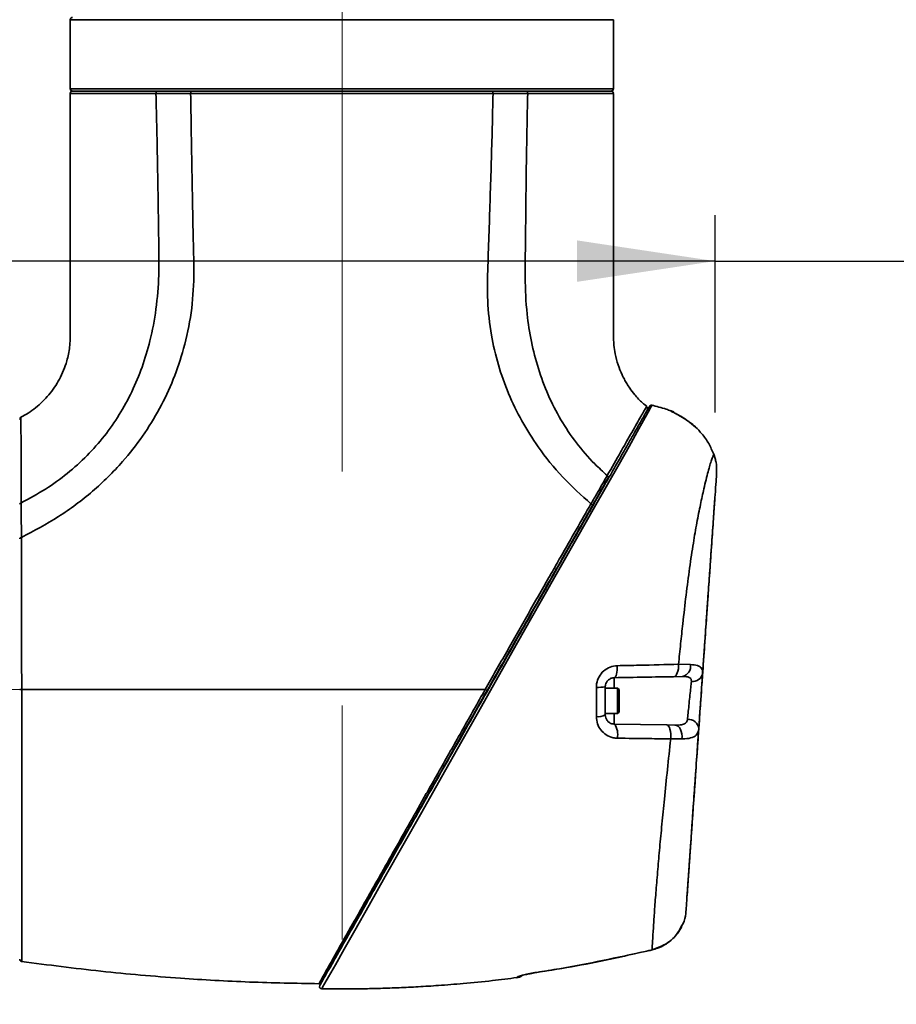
# Model space of a CAD drawing. Header units: millimetres. Extents: x 0 to 297, y 0 to 209.
# Tile 18 of 46: x 75 to 94, y 106 to 128. Entities that reach past the tile are written whole.
import ezdxf

# ---------------------------------------------------------------- set-up
doc = ezdxf.new("R2010")
doc.units = ezdxf.units.MM
doc.header["$PDSIZE"] = -1
doc.linetypes.add('CENTERX2', pattern=[20.32, 12.7, -2.54, 2.54, -2.54])
doc.layers.add('图层0', color=7, linetype='Continuous')
doc.styles.add('SLDTEXTSTYLE0', font='SIMSUN.TTC')
doc.styles.add('SLDTEXTSTYLE5', font='SIMSUN.TTC', dxfattribs={"bigfont": 'bigfont'})
doc.dimstyles.new('SLDDIMSTYLE0', dxfattribs={"dimtxt": 4.5, "dimasz": 3, "dimexe": 0, "dimexo": 0.0625, "dimgap": 1.125, "dimtad": 2, "dimlfac": 10, "dimrnd": 1e-09, "dimzin": 12, "dimdsep": 46, "dimtxsty": 'SLDTEXTSTYLE0', "dimsah": 1, "dimcen": 0.09, "dimadec": 0, "dimazin": 3, "dimtfac": 1, "dimtofl": 0, "dimtmove": 0, "dimatfit": 3, "dimfxl": 0, "dimfrac": 2, "dimtolj": 1, "dimtzin": 12, "dimarcsym": 0})
doc.dimstyles.new('SLDDIMSTYLE7', dxfattribs={"dimtxt": 3.5, "dimasz": 3, "dimexe": 0, "dimexo": 0.0625, "dimgap": 0.875, "dimtad": 0, "dimtih": 1, "dimtoh": 1, "dimlfac": 3, "dimrnd": 1e-09, "dimzin": 12, "dimdsep": 46, "dimtxsty": 'SLDTEXTSTYLE0', "dimblk1": 'NONE', "dimblk2": 'NONE', "dimsah": 1, "dimcen": 0, "dimadec": 0, "dimazin": 3, "dimtfac": 1, "dimtmove": 0, "dimatfit": 3, "dimldrblk": 'NONE', "dimfxl": 0, "dimfrac": 2, "dimtolj": 1, "dimtzin": 12, "dimarcsym": 0})
doc.dimstyles.new('SLDDIMSTYLE8', dxfattribs={"dimtxt": 3.5, "dimasz": 3, "dimexe": 0, "dimexo": 0.0625, "dimgap": 0.875, "dimtad": 0, "dimtih": 1, "dimtoh": 1, "dimlfac": 3, "dimrnd": 1e-09, "dimzin": 12, "dimdsep": 46, "dimtxsty": 'SLDTEXTSTYLE0', "dimblk1": 'NONE', "dimblk2": 'NONE', "dimsah": 1, "dimcen": 0, "dimadec": 0, "dimazin": 3, "dimtol": 1, "dimtp": 0.03, "dimtfac": 1, "dimtmove": 0, "dimatfit": 3, "dimldrblk": 'NONE', "dimfxl": 0, "dimfrac": 2, "dimtolj": 1, "dimarcsym": 0})

# ---------------------------------------------------------------- blocks, each defined once
blk = doc.blocks.new('_D_1')
at = {"layer": '图层0'}
for p, q in [((64.957, 118.675), (64.957, 123.556)), ((89.867, 119.27), (89.867, 123.556)), ((89.867, 122.556), (64.957, 122.556)), ((89.867, 122.556), (104.423, 122.556))]:
    blk.add_line(p, q, dxfattribs=at)
for points in [[(64.957, 122.556), (67.957, 122.106), (67.957, 123.006)], [(89.867, 122.556), (86.867, 123.006), (86.867, 122.106)]]:
    blk.add_solid(points, dxfattribs=at)
at = {"layer": '图层0', "insert": (96.567, 127.793), "char_height": 4.5, "attachment_point": 1, "style": 'SLDTEXTSTYLE0'}
blk.add_mtext('249', dxfattribs=at)
blk = doc.blocks.new('_D_10')
at = {"layer": '图层0'}
for p, q in [((64.957, 107.825), (64.957, 102.619)), ((64.957, 103.619), (48.681, 103.619)), ((64.957, 103.619), (81.767, 103.619))]:
    blk.add_line(p, q, dxfattribs=at)
for points in [[(64.957, 103.619), (67.957, 103.169), (67.957, 104.069)], [(81.767, 103.619), (78.767, 104.069), (78.767, 103.169)]]:
    blk.add_solid(points, dxfattribs=at)
at = {"layer": '图层0', "insert": (48.681, 108.856), "char_height": 4.5, "attachment_point": 1, "style": 'SLDTEXTSTYLE0'}
blk.add_mtext('168.1', dxfattribs=at)
blk = doc.blocks.new('_D_11')
at = {"layer": '图层0'}
for p, q in [((77.707, 182.6), (35.332, 182.6)), ((36.332, 182.6), (36.332, 39.25)), ((70.818, 39.25), (35.332, 39.25))]:
    blk.add_line(p, q, dxfattribs=at)
for centre, start, end in [((33.714, 113.544), 63.4349, 116.5651), ((33.714, 108.306), 243.4349, 296.5651)]:
    blk.add_arc(centre, 5.856, start, end, dxfattribs=at)
for points in [[(36.332, 182.6), (35.882, 179.6), (36.782, 179.6)], [(36.332, 39.25), (36.782, 42.25), (35.882, 42.25)]]:
    blk.add_solid(points, dxfattribs=at)
at = {"layer": '图层0', "insert": (31.096, 103.069), "char_height": 4.5, "attachment_point": 1, "rotation": 90, "style": 'SLDTEXTSTYLE0'}
blk.add_mtext('1433.5', dxfattribs=at)
blk = doc.blocks.new('_D_22')
at = {"layer": '图层0'}
blk.add_line((204.074, 119.317), (182.322, 119.317), dxfattribs=at)
at = {"layer": '图层0', "char_height": 3.5, "attachment_point": 1}
for s, insert, style in [(' 贯穿', (192.303, 122.388), 'SLDTEXTSTYLE5'), ('%%c', (186.396, 122.388), 'SLDTEXTSTYLE0'), ('6-', (182.322, 122.388), 'SLDTEXTSTYLE0'), ('9', (190.266, 122.388), 'SLDTEXTSTYLE0'), ('圆周均布', (184.257, 118.314), 'SLDTEXTSTYLE5')]:
    blk.add_mtext(s, dxfattribs=dict(at, insert=insert, style=style))
blk = doc.blocks.new('_None')
blk = doc.blocks.new('SW_SYMBOL_HOLE_DEPTH')
at = {"layer": '图层0', "color": 0}
for p, q in [((0, 875), (800, 875)), ((400, 875), (400, 75)), ((100, 555), (400, 75)), ((700, 555), (400, 75))]:
    blk.add_line(p, q, dxfattribs=at)
blk = doc.blocks.new('_D_23')
at = {"layer": '图层0'}
blk.add_line((191.362, 126.826), (170.308, 126.826), dxfattribs=at)
at = {"layer": '图层0', "xscale": 0.004072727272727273, "yscale": 0.004072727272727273, "zscale": 0.004072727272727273}
blk.add_blockref('SW_SYMBOL_HOLE_DEPTH', (184.071, 127.113), dxfattribs=at)
at = {"layer": '图层0', "attachment_point": 1, "style": 'SLDTEXTSTYLE0'}
for s, insert, char_height in [('0.03', (179.415, 131.727), 2), ('+', (178.252, 131.727), 2), ('%%c', (170.308, 130.899), 3.5), ('4', (174.178, 130.899), 3.5), ('6', (187.737, 130.899), 3.5), ('0', (179.415, 129.4), 2)]:
    blk.add_mtext(s, dxfattribs=dict(at, insert=insert, char_height=char_height))

msp = doc.modelspace()

# ---------------------------------------------------------------- linework, layer by layer
at = {"color": 7, "linetype": 'Continuous', "lineweight": 35}
for p, q in [((75.8568072, 127.79986107), (75.8568072, 126.29986079)), ((87.6568072, 126.29986079), (87.6568072, 127.79986107)), ((77.75198086, 126.24986079), (75.9068072, 126.24986079)), ((81.71276259, 126.24986079), (77.75198086, 126.24986079)), ((87.6068072, 126.24986079), (82.20725616, 126.24986079)), ((88.90829378, 119.3029217), (88.90825442, 119.30324106)), ((89.43908439, 118.95376569), (89.43759812, 118.95269712)), ((89.86716113, 118.26950012), (89.83637687, 118.36242351)), ((89.07231736, 113.79938424), (89.33142304, 113.7932032)), ((89.15751707, 113.53291949), (88.96604491, 113.52957733)), ((87.47945317, 113.30708932), (87.47945317, 112.70016823)), ((87.74945317, 113.27862878), (87.47945317, 113.27862878)), ((87.77945317, 113.24862878), (87.74945317, 113.27862878)), ((87.74945317, 113.27862878), (87.74945317, 112.8764423)), ((87.77945317, 113.24862878), (87.77945317, 112.89031719)), ((87.47945317, 112.72862878), (87.74945317, 112.72862878)), ((87.74945317, 112.8764423), (87.74945317, 112.72862878)), ((87.74945317, 112.72862878), (87.77945317, 112.75862878)), ((87.77945317, 112.89031719), (87.77945317, 112.75862878)), ((87.67596269, 112.50019869), (88.81600597, 112.48029916)), ((88.81600597, 112.48029916), (88.99425073, 112.47718789)), ((89.14462247, 112.17926714), (88.90248394, 112.18012992)), ((89.25272309, 108.69735495), (89.25244276, 108.69334596)), ((88.34721616, 107.56326723), (88.49873291, 107.59929933)), ((85.97486235, 107.10195515), (85.99358236, 107.10474067))]:
    msp.add_line(p, q, dxfattribs=at)
at = {"color": 8, "linetype": 'Continuous', "lineweight": 35}
for p, q in [((87.6568072, 127.79986107), (75.8568072, 127.79986107)), ((75.8568072, 126.29986079), (81.71238614, 126.29986079)), ((81.71238614, 126.29986079), (87.6568072, 126.29986079)), ((88.90867652, 119.29981684), (88.90829378, 119.3029217)), ((87.67596269, 113.50705886), (87.67596269, 113.27862878)), ((87.67596269, 112.72862878), (87.67596269, 112.50019869)), ((88.50132189, 107.5961762), (88.49873291, 107.59929933)), ((88.34721616, 107.56326723), (88.35013661, 107.56028654)), ((85.99115648, 107.10735898), (85.99333192, 107.10516636))]:
    msp.add_line(p, q, dxfattribs=at)
at = {"color": 8, "linetype": 'Continuous', "lineweight": 35, "flags": 128}
for points in [[(88.49686728, 119.42507371), (88.49717169, 119.42562566), (88.47230167, 119.38071092), (88.41293824, 119.27348681), (88.31434654, 119.09643219), (88.17447414, 118.84668651), (87.99702856, 118.53157739), (87.77985431, 118.14765983), (87.52898734, 117.70597761), (87.21906773, 117.16198697), (86.88327841, 116.573172), (86.53036485, 115.95407455), (86.06089195, 115.12914121), (85.57605191, 114.27532848), (85.08517142, 113.40871331), (84.72249605, 112.76698529), (84.36174434, 112.12800244), (83.92080924, 111.3468308), (83.49118728, 110.58575629), (83.0814781, 109.86022115), (82.70067527, 109.18624089), (82.35018938, 108.56628131), (82.04066438, 108.0192157), (81.80893582, 107.61000853), (81.61608501, 107.26966744), (81.46797581, 107.00841559), (81.38973441, 106.87045067), (81.33977423, 106.78237802), (81.31938917, 106.74644992), (81.31938917, 106.74644992)], [(88.97484859, 119.26610992), (88.94456416, 119.28464012), (88.90867652, 119.29981684)]]:
    msp.add_lwpolyline(points, dxfattribs=at)
at = {"color": 7, "linetype": 'Continuous', "lineweight": 35, "flags": 128}
for points in [[(88.96604491, 113.52957733), (88.98863092, 113.53522306), (89.01008492, 113.5511314), (89.02950573, 113.57663411), (89.04607756, 113.61065996), (89.05910431, 113.65177966), (89.06803878, 113.69826596), (89.07250567, 113.74816618), (89.07231736, 113.79938424)], [(87.67596269, 113.50705886), (87.68999495, 113.51234399), (87.70328558, 113.52749335), (87.71529879, 113.55189621), (87.72555024, 113.58456874), (87.73362665, 113.62419374), (87.73920242, 113.66917372), (87.74205275, 113.71769528), (87.74206274, 113.76780227)], [(88.90248394, 112.18012992), (88.90519678, 112.23498169), (88.90336659, 112.28960792), (88.89708227, 112.34135595), (88.88664898, 112.38771286), (88.87257337, 112.42642756), (88.85553894, 112.45562003), (88.83637291, 112.47387268), (88.81600597, 112.48029916)], [(89.14462247, 112.17926714), (89.14807728, 112.23373732), (89.14396853, 112.28789618), (89.13249266, 112.33915419), (89.11419838, 112.38506055), (89.0899604, 112.42342032), (89.06093761, 112.45239939), (89.02851768, 112.47061219), (88.99425073, 112.47718789)]]:
    msp.add_lwpolyline(points, dxfattribs=at)
at = {"color": 7, "linetype": 'Continuous', "lineweight": 35}
for centre, radius, start, end in [((75.9068072, 127.79986107), 0.05, 90, 180), ((75.9068072, 126.29986079), 0.05, 180, 270), ((75.90681257, 126.19986079), 0.05, 89.999977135, 180.514692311), ((87.60680614, 126.19986079), 0.05, 0.896896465, 90.002488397), ((87.6068072, 126.29986079), 0.05, 270, 0), ((88.34664356, 119.35916951), 0.04999971, 330.663082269, 49.233808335), ((88.48283949, 119.37604727), 0.04999998, 74.035062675, 150.04127223), ((74.80680864, 119.11934214), 0.05000001, 119.048055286, 180.0003419), ((88.8294538, 119.06989382), 0.2500008, 53.46733016, 71.386542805), ((89.10908312, 113.75351878), 0.2258537, 282.383165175, 10.119891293), ((89.37600742, 113.64693285), 0.2239227, 263.545891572, 349.065563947), ((87.32779347, 114.46526553), 1.1680637, 267.988414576, 277.460263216), ((87.32573609, 112.9764541), 0.31616898, 262.964783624, 299.090237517), ((87.40128391, 112.28487274), 0.34901819, 344.813294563, 38.093575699), ((89.28434968, 112.37629272), 0.22822688, 5.519276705, 94.488074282), ((85.52948891, 107.24945884), 0.25026423, 277.282371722, 302.082310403), ((85.52945317, 107.23951578), 0.25, 277.553915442, 304.218338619), ((81.3193092, 106.7964533), 0.05, 150.331391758, 269.901880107)]:
    msp.add_arc(centre, radius, start, end, dxfattribs=at)
for points, knots in [([(75.85684765, 126.19985198), (75.85682605, 125.95600368), (75.85677785, 125.41178295), (75.85681343, 124.60035757), (75.85679001, 123.79874322), (75.85676237, 123.09662766), (75.85667128, 122.47958123), (75.85694581, 121.91771061), (75.85632103, 121.4390728), (75.85781517, 121.03038836), (75.85276965, 120.6969333), (75.77894309, 120.34528685), (75.63530248, 119.98883484), (75.40213955, 119.64443013), (75.15931051, 119.40898042), (74.94807271, 119.25459974), (74.83582155, 119.19422489), (74.78149597, 119.1650056)], [0, 0, 0, 0, 0.0983233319, 0.2194380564, 0.3271787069, 0.4215450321, 0.5025420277, 0.575975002, 0.6481132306, 0.6954841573, 0.7408896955, 0.7821770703, 0.839636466, 0.8947507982, 0.948655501, 0.9751510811, 1, 1, 1, 1]), ([(77.71829631, 126.19898832), (77.7247057, 125.93430581), (77.73750751, 125.40564156), (77.75283209, 124.61349643), (77.76640998, 123.82305631), (77.77649698, 123.03633718), (77.78949848, 122.26552363), (77.73293267, 121.52479847), (77.60491533, 120.85629837), (77.4261255, 120.25654479), (77.20421822, 119.71888313), (76.93062015, 119.21687685), (76.60412217, 118.75169807), (76.2256239, 118.32270173), (75.79679174, 117.93634876), (75.31843473, 117.58955637), (74.96913621, 117.40219849), (74.79061299, 117.30644162)], [0, 0, 0, 0, 0.07917283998, 0.15813606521, 0.23692627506, 0.31557124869, 0.39343886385, 0.46736676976, 0.53726352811, 0.59656366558, 0.65423254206, 0.71088032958, 0.76717829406, 0.82383298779, 0.88158231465, 0.93947782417, 1, 1, 1, 1]), ([(74.79366538, 116.55410617), (75.06569899, 116.697828), (75.60979015, 116.9852843), (76.35019948, 117.54115067), (76.95823702, 118.13695841), (77.43767525, 118.74857961), (77.80703513, 119.34740166), (78.10576984, 119.98455661), (78.3392552, 120.68068285), (78.5001008, 121.42975572), (78.55284861, 122.22510279), (78.52787317, 123.01977291), (78.51233319, 123.81460274), (78.49682344, 124.60947846), (78.48480902, 125.4044164), (78.4758894, 125.93435743), (78.47142958, 126.199329)], [0, 0, 0, 0, 0.0827614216, 0.1655301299, 0.2483200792, 0.3113522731, 0.3743840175, 0.4374210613, 0.5004467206, 0.5717869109, 0.6431243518, 0.7145006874, 0.7858723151, 0.8572493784, 0.9286244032, 1, 1, 1, 1]), ([(78.47142949, 126.1993336), (78.47142783, 126.1993336), (78.36387499, 126.19944646), (78.18070529, 126.19953575), (77.93106404, 126.19938567), (77.78812147, 126.19914827), (77.71829773, 126.19898965), (77.71829627, 126.19898965)], [0, 0, 0, 0, 0.0000062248, 0.4027905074, 0.7013939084, 0.9999937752, 1, 1, 1, 1]), ([(85.04207138, 126.19927), (84.85412522, 126.1991583), (84.4776391, 126.19893453), (83.8680893, 126.19909741), (83.23498641, 126.19944097), (82.58174667, 126.19976573), (81.91840773, 126.19990158), (81.25392725, 126.19977257), (80.5971152, 126.19937876), (79.95602587, 126.19901646), (79.5117233, 126.19890493), (79.15991306, 126.19895347), (78.86306844, 126.19900271), (78.61083673, 126.19921017), (78.47145166, 126.19932482)], [0, 0, 0, 0, 0.095254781, 0.1908105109, 0.2860622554, 0.3813459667, 0.4769357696, 0.57221805, 0.667031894, 0.7621472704, 0.8569648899, 0.8713467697, 0.928905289, 1, 1, 1, 1]), ([(85.04204066, 126.19926292), (85.03643623, 125.94908993), (85.02522736, 125.44874326), (85.00389807, 124.69833181), (84.97989571, 123.94802266), (84.95544031, 123.19766233), (84.92782416, 122.44770936), (84.91147433, 121.69660268), (84.9881686, 120.97693492), (85.14649953, 120.30161048), (85.36895958, 119.67540888), (85.65921181, 119.07743357), (86.04677687, 118.46448241), (86.54096421, 117.84997146), (86.96037125, 117.47173503), (87.17006849, 117.28262247)], [0, 0, 0, 0, 0.0782038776, 0.1564079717, 0.234611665, 0.3128156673, 0.3910193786, 0.4692064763, 0.5473637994, 0.6164511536, 0.6855417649, 0.7546322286, 0.8237181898, 0.9118617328, 1, 1, 1, 1]), ([(85.79538285, 126.1990358), (85.7953814, 126.1990358), (85.71021416, 126.19921206), (85.54617905, 126.19942228), (85.2939311, 126.19944225), (85.12706633, 126.19933457), (85.04204215, 126.19925516), (85.04204049, 126.19925516)], [0, 0, 0, 0, 0.0000062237, 0.3641235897, 0.6816259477, 0.9999937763, 1, 1, 1, 1]), ([(85.79538227, 126.19901153), (85.78911537, 125.93275667), (85.77658152, 125.40024507), (85.7649278, 124.60133859), (85.75454631, 123.80243074), (85.74834164, 123.0034328), (85.73349739, 122.20476202), (85.7625031, 121.46930399), (85.86655376, 120.80570631), (86.01726247, 120.21703985), (86.23003273, 119.64753345), (86.50513583, 119.10547761), (86.84460354, 118.60206504), (87.19063617, 118.20115344), (87.43088975, 117.98066351), (87.52241024, 117.89667165)], [0, 0, 0, 0, 0.0907554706, 0.1815115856, 0.2722665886, 0.3630226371, 0.4537783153, 0.5445099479, 0.6133790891, 0.6822789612, 0.7512404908, 0.8201384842, 0.8889189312, 0.957685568, 1, 1, 1, 1]), ([(88.38281679, 119.40188574), (88.35130076, 119.42594087), (88.25505953, 119.49939857), (88.13386645, 119.635334), (88.022775, 119.77907968), (87.94916151, 119.89282135), (87.89368276, 119.98975207), (87.82708297, 120.12220553), (87.75354785, 120.30564338), (87.69619369, 120.52213786), (87.66192186, 120.74306452), (87.65503893, 120.97338462), (87.65797595, 121.32489307), (87.65632534, 121.81991466), (87.65696422, 122.47987264), (87.65671955, 123.24748839), (87.65678714, 124.12271584), (87.65674047, 125.10557477), (87.65682716, 125.80990922), (87.65678451, 126.1866248), (87.65678301, 126.1998445)], [0, 0, 0, 0, 0.0169264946, 0.0516888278, 0.0773272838, 0.0945895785, 0.1095511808, 0.1250628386, 0.1579420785, 0.1938223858, 0.2205564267, 0.2533215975, 0.2921522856, 0.3708492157, 0.4648822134, 0.5742475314, 0.6989469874, 0.8389808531, 0.9943495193, 1, 1, 1, 1]), ([(81.27585822, 106.82119218), (81.27768905, 106.82440723), (81.28135085, 106.83083757), (81.31038471, 106.88182279), (81.35649877, 106.96280188), (81.42652949, 107.08578007), (81.52420512, 107.2573044), (81.65496135, 107.48692028), (81.81124511, 107.76136405), (81.99814063, 108.08956393), (82.21491893, 108.47023979), (82.4646931, 108.90885839), (82.7385717, 109.38980582), (83.03105263, 109.9034201), (83.3351641, 110.43745828), (83.65092901, 110.99196063), (83.97871352, 111.56757012), (84.32221634, 112.17078192), (84.67707412, 112.79393372), (85.04074797, 113.43256707), (85.40424095, 114.07088281), (85.76755907, 114.70889147), (86.12802039, 115.34188343), (86.45432334, 115.9148912), (86.74305384, 116.42191949), (86.99748779, 116.86872094), (87.24254411, 117.29905473), (87.4651567, 117.68997593), (87.66150216, 118.03477049), (87.83357608, 118.33694273), (87.98634757, 118.60521873), (88.11822189, 118.83679805), (88.22640946, 119.02678197), (88.31243398, 119.17784625), (88.37651624, 119.2903786), (88.41975065, 119.36630085), (88.44046584, 119.40267798), (88.43728604, 119.39709405), (88.43642614, 119.39558402)], [0, 0, 0, 0, 0.0208400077, 0.0416814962, 0.0630908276, 0.0845013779, 0.1113196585, 0.1381404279, 0.1659342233, 0.1937297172, 0.2244253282, 0.255123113, 0.2870440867, 0.3189700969, 0.350139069, 0.3813101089, 0.4134206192, 0.4455315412, 0.479346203, 0.5134399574, 0.5475756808, 0.5817142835, 0.6168490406, 0.6519817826, 0.6786786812, 0.7053723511, 0.7327432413, 0.7601062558, 0.7840337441, 0.8079563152, 0.8328701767, 0.8577872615, 0.8826745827, 0.9075663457, 0.933279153, 0.9589965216, 0.9889116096, 1, 1, 1, 1]), ([(88.90742596, 119.30055254), (88.87282042, 119.31362123), (88.73506671, 119.36564351), (88.59193866, 119.40096771), (88.48476626, 119.42741801)], [0, 0, 0, 0, 0.2512131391, 1, 1, 1, 1]), ([(89.43759812, 118.95269712), (89.38146418, 118.99954291), (89.27817923, 119.0857379), (89.12557203, 119.18055239), (89.00784184, 119.24486139), (88.92574605, 119.28616858), (88.9143091, 119.29531321), (88.90867652, 119.29981684)], [0, 0, 0, 0, 0.2510609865, 0.4619454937, 0.6512575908, 0.8282480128, 1, 1, 1, 1]), ([(89.43906698, 118.95363781), (89.43856719, 118.95413668), (89.4023242, 118.99031351), (89.32471356, 119.04933614), (89.21594929, 119.12669294), (89.12014069, 119.18497803), (89.04418615, 119.22736827), (88.99635865, 119.25279817), (88.97354211, 119.26549211), (88.9736712, 119.26542146), (88.97370518, 119.26540287)], [0, 0, 0, 0, 0.0029715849, 0.2154885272, 0.4067576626, 0.5792360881, 0.7352265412, 0.8690875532, 0.9655386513, 1, 1, 1, 1]), ([(89.83637687, 118.36242351), (89.80247319, 118.44002367), (89.73378833, 118.59723241), (89.59674256, 118.79631555), (89.48618435, 118.90495439), (89.43759812, 118.95269712)], [0, 0, 0, 0, 0.3533349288, 0.7158147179, 1, 1, 1, 1]), ([(89.07231736, 113.79938424), (89.08762465, 113.94798111), (89.11823965, 114.24517884), (89.17193056, 114.74982398), (89.23563215, 115.30586598), (89.31152093, 115.89434878), (89.38982245, 116.42083359), (89.47050049, 116.88043726), (89.5487152, 117.27483842), (89.63341745, 117.66103632), (89.71666486, 117.99900826), (89.79330214, 118.25843347), (89.82196088, 118.32762076), (89.83637687, 118.36242351)], [0, 0, 0, 0, 0.0631265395, 0.1262547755, 0.219201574, 0.3124885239, 0.4054230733, 0.4882285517, 0.571292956, 0.6540746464, 0.7689113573, 0.8837572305, 1, 1, 1, 1]), ([(89.89990694, 117.95250572), (89.90023609, 118.03059121), (89.90068387, 118.13682001), (89.87418224, 118.24171119), (89.86716113, 118.26950012)], [0, 0, 0, 0, 0.7350689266, 1, 1, 1, 1]), ([(87.17006606, 117.28262451), (87.17006689, 117.28262595), (87.21845945, 117.36672535), (87.30445706, 117.51608506), (87.42196039, 117.72061363), (87.48991316, 117.83947873), (87.52245051, 117.89663438), (87.52245118, 117.89663556)], [0, 0, 0, 0, 0.0000064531, 0.3784500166, 0.6881963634, 0.9999935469, 1, 1, 1, 1]), ([(87.54146929, 117.84419376), (87.48829761, 117.75082107), (87.3812264, 117.56279752), (87.25750344, 117.3455325), (87.19522143, 117.23616151)], [0, 0, 0, 0, 0.4966010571, 1, 1, 1, 1]), ([(89.89990694, 117.95250572), (89.89619328, 117.8993976), (89.88882239, 117.79398861), (89.8674178, 117.48788599), (89.83915125, 117.08365162), (89.8033156, 116.57117282), (89.76481373, 116.02056466), (89.72665529, 115.47486768), (89.69037678, 114.95605528), (89.65596509, 114.46394003), (89.62433235, 114.01156643), (89.60535367, 113.74015652), (89.59586478, 113.60445794)], [0, 0, 0, 0, 0.1173788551, 0.2329735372, 0.3486028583, 0.471980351, 0.5954215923, 0.6867868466, 0.7784127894, 0.8697349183, 0.9348705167, 1, 1, 1, 1]), ([(89.83840719, 117.07300042), (89.84286287, 117.13672066), (89.85246587, 117.27405193), (89.85968972, 117.37735942), (89.86356178, 117.43273334)], [0, 0, 0, 0, 0.46398923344, 1, 1, 1, 1]), ([(74.79061382, 117.30644203), (74.79061382, 117.30644058), (74.79079992, 117.23662651), (74.79129026, 117.09373507), (74.79236435, 116.84433011), (74.79320747, 116.66143883), (74.7936646, 116.55410745), (74.79366461, 116.55410579)], [0, 0, 0, 0, 0.0000062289, 0.2986662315, 0.5973299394, 0.9999937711, 1, 1, 1, 1]), ([(84.87154971, 113.24986108), (85.02737878, 113.52461993), (85.33936342, 114.07471331), (85.80301235, 114.89004977), (86.12332049, 115.45220957), (86.35634321, 115.86065691), (86.55760571, 116.21322263), (86.85120507, 116.72696043), (87.06378992, 117.09741013), (87.1700806, 117.28263193)], [0, 0, 0, 0, 0.193183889, 0.3867725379, 0.5797253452, 0.6019121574, 0.6906907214, 0.8453479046, 1, 1, 1, 1]), ([(87.19522418, 117.23616633), (87.12505993, 117.11295365), (86.98473348, 116.86653189), (86.76146073, 116.47445139), (86.52946923, 116.06706024), (86.26127858, 115.59610119), (85.95750556, 115.06265733), (85.61545502, 114.46199581), (85.26610283, 113.84851217), (85.02985478, 113.43364626), (84.91171858, 113.22619192)], [0, 0, 0, 0, 0.10397959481, 0.20795616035, 0.31395013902, 0.41995281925, 0.56312869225, 0.7063196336, 0.85314467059, 1, 1, 1, 1]), ([(89.83848764, 117.07416214), (89.83600175, 117.03861145), (89.83096358, 116.96656043), (89.81418259, 116.72657676), (89.79108547, 116.39626727), (89.76212401, 115.98209309), (89.72723134, 115.48309797), (89.68776681, 114.91872204), (89.64424032, 114.29625757), (89.59775807, 113.63152494), (89.54872252, 112.93028056), (89.49957742, 112.22747283), (89.45187497, 111.54529965), (89.40825628, 110.92153042), (89.36904743, 110.36082748), (89.33620855, 109.89122031), (89.30948176, 109.50901995), (89.28980771, 109.22767669), (89.27670987, 109.0403754), (89.27501671, 109.01616338), (89.27415726, 109.00387317)], [0, 0, 0, 0, 0.0550620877, 0.1115950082, 0.1642392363, 0.2183010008, 0.2715104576, 0.3262522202, 0.3798230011, 0.4349722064, 0.4917785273, 0.5504764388, 0.6075719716, 0.6663463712, 0.7218445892, 0.7788497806, 0.8324270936, 0.8874364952, 0.9428618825, 1, 1, 1, 1]), ([(74.79367306, 116.55409244), (74.79442353, 116.36548109), (74.79592687, 115.98765418), (74.79752008, 115.37559344), (74.79838942, 114.91976209), (74.79896659, 114.54279661), (74.79938498, 114.21578428), (74.79981636, 113.7514835), (74.79995104, 113.4170686), (74.80001837, 113.24986107)], [0, 0, 0, 0, 0.1901935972, 0.3809964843, 0.5711909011, 0.5996830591, 0.7137124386, 0.8568561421, 1, 1, 1, 1]), ([(87.74206274, 113.76780227), (87.90135834, 113.77094177), (88.35697556, 113.77992135), (88.79041778, 113.79171437), (89.07231736, 113.79938424)], [0, 0, 0, 0, 0.3496259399, 1, 1, 1, 1]), ([(89.33142304, 113.7932032), (89.38633988, 113.7884725), (89.49628272, 113.77900171), (89.58738896, 113.71927381), (89.59307696, 113.64222251), (89.59586478, 113.60445794)], [0, 0, 0, 0, 0.3372506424, 0.6751716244, 1, 1, 1, 1]), ([(87.28679259, 113.29792166), (87.28811075, 113.32462506), (87.29201788, 113.40377635), (87.33819998, 113.53284531), (87.44017937, 113.65997829), (87.58124979, 113.74841825), (87.68850788, 113.76134689), (87.74206274, 113.76780227)], [0, 0, 0, 0, 0.1088621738, 0.3226773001, 0.5453358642, 0.7729824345, 1, 1, 1, 1]), ([(89.59586478, 113.60445794), (89.59160944, 113.54360401), (89.58309905, 113.42190027), (89.5656061, 113.17173902), (89.54698462, 112.90543842), (89.52894016, 112.64738876), (89.51747422, 112.48341622), (89.51242415, 112.41119555), (89.51151848, 112.39824373)], [0, 0, 0, 0, 0.19137417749, 0.38273535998, 0.57440424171, 0.76628800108, 0.95808687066, 1, 1, 1, 1]), ([(87.67596269, 113.50705886), (87.65301678, 113.50439479), (87.60784116, 113.49914979), (87.5473794, 113.46243697), (87.50466639, 113.41126551), (87.48754323, 113.36697153), (87.48068828, 113.33370546), (87.47998078, 113.3184591), (87.47945317, 113.30708932)], [0, 0, 0, 0, 0.243486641, 0.4793732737, 0.698165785, 0.8648204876, 0.8991916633, 1, 1, 1, 1]), ([(88.96604491, 113.52957733), (88.75736268, 113.52593477), (88.33839942, 113.51862174), (87.89733598, 113.51092295), (87.67596269, 113.50705886)], [0, 0, 0, 0, 0.4980919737, 1, 1, 1, 1]), ([(89.35083686, 113.42442932), (89.35069878, 113.44359286), (89.3505201, 113.46839009), (89.32996778, 113.50066744), (89.30431855, 113.51620777), (89.24627183, 113.53178379), (89.19783012, 113.53240365), (89.15751707, 113.53291949)], [0, 0, 0, 0, 0.2376119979, 0.3074650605, 0.563303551, 0.6365825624, 1, 1, 1, 1]), ([(89.26649057, 112.60381978), (89.26739628, 112.61262396), (89.27244938, 112.66174374), (89.28392011, 112.77326531), (89.30196033, 112.94872006), (89.32057582, 113.12984141), (89.33806531, 113.30007314), (89.34658056, 113.38298582), (89.35083686, 113.42442932)], [0, 0, 0, 0, 0.04185817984, 0.23353270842, 0.42546277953, 0.61725018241, 0.80868439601, 1, 1, 1, 1]), ([(74.8003902, 113.24986108), (74.8003902, 113.24985908), (74.80043553, 113.03251831), (74.8005351, 112.59748619), (74.80069336, 111.94958684), (74.80083836, 111.31380754), (74.80096199, 110.69894242), (74.80102981, 110.11515157), (74.80110895, 109.57142265), (74.80123859, 109.0734217), (74.80138617, 108.62821551), (74.80144246, 108.24333858), (74.80131376, 107.92118552), (74.80108265, 107.73111525), (74.80077544, 107.58006475), (74.80043838, 107.46243153), (74.79997618, 107.36269039), (74.79989314, 107.35009274), (74.79985162, 107.34379395)], [0, 0, 0, 0, 0.0000006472, 0.0703291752, 0.1406576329, 0.2121348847, 0.2838395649, 0.355316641, 0.427009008, 0.4989312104, 0.5706233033, 0.6420971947, 0.7137978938, 0.7852719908, 0.8015717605, 0.8668512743, 0.9334259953, 1, 1, 1, 1]), ([(84.87152465, 113.24986107), (84.15196425, 113.24986107), (82.71286406, 113.24986107), (80.62968238, 113.2498611), (78.62809816, 113.2498611), (76.7090879, 113.24986106), (75.43651315, 113.24986107), (74.80022646, 113.24986108)], [0, 0, 0, 0, 0.2141247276, 0.4282433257, 0.6188227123, 0.8094115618, 1, 1, 1, 1]), ([(81.25684721, 106.85994642), (81.25684721, 106.85994642), (81.2568479, 106.85994762), (81.26954183, 106.88253279), (81.32409237, 106.97942771), (81.412535, 107.13630695), (81.53365295, 107.35081608), (81.68324803, 107.61548801), (81.86392365, 107.93490297), (82.07576305, 108.30916591), (82.31744437, 108.73609331), (82.59150438, 109.22037006), (82.89884559, 109.7636587), (83.23730806, 110.36189114), (83.49310626, 110.81388934), (83.71592304, 111.20751599), (83.97736253, 111.66938272), (84.38386953, 112.38769276), (84.70917933, 112.96279758), (84.87150591, 113.24985933), (84.8715069, 113.24986107)], [0, 0, 0, 0, 0.0000005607, 0.0583474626, 0.1169061, 0.175277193, 0.2333430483, 0.2915812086, 0.349681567, 0.4128475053, 0.4761783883, 0.5393611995, 0.6106883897, 0.6822264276, 0.7536045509, 0.7658950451, 0.8150816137, 0.9075400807, 0.9999994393, 1, 1, 1, 1]), ([(84.9117178, 113.22619055), (84.77348719, 112.98344921), (84.49665518, 112.4973154), (84.08532821, 111.77500028), (83.79927329, 111.27267048), (83.53129235, 110.80207969), (83.27961234, 110.36011432), (82.94153744, 109.76643427), (82.63451923, 109.22729165), (82.36083776, 108.7466904), (82.11956131, 108.32299431), (81.90807092, 107.95160435), (81.72758227, 107.63465532), (81.57809345, 107.37214387), (81.45676769, 107.15908848), (81.36874366, 107.00451295), (81.31184783, 106.9046004), (81.30447881, 106.89165997), (81.30080102, 106.88520155)], [0, 0, 0, 0, 0.0787941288, 0.1577996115, 0.2365895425, 0.2466078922, 0.3180227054, 0.3895969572, 0.4609602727, 0.5241467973, 0.5874814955, 0.6506512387, 0.708718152, 0.766922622, 0.824954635, 0.8832489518, 0.9417308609, 1, 1, 1, 1]), ([(87.28701191, 112.66266554), (87.28701655, 112.82819909), (87.28702248, 113.03934387), (87.28683343, 113.25198681), (87.28679259, 113.29792166)], [0, 0, 0, 0, 0.7839813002, 1, 1, 1, 1]), ([(87.73811344, 112.1934421), (87.70857947, 112.19565879), (87.62430358, 112.20198416), (87.49646132, 112.25744012), (87.38022506, 112.36515918), (87.30234746, 112.5043673), (87.29213643, 112.60976871), (87.28701191, 112.66266554)], [0, 0, 0, 0, 0.1233817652, 0.35207276, 0.5728629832, 0.7856367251, 1, 1, 1, 1]), ([(87.47945317, 112.70016823), (87.48184813, 112.6773947), (87.4867819, 112.63047969), (87.5210913, 112.57257811), (87.5710004, 112.52762993), (87.62566879, 112.5040947), (87.66305457, 112.50119862), (87.67596269, 112.50019869)], [0, 0, 0, 0, 0.1984473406, 0.4088149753, 0.6367733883, 0.8745894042, 1, 1, 1, 1]), ([(88.99425073, 112.47718789), (89.01033608, 112.47705409), (89.07115347, 112.47654823), (89.1629848, 112.48431779), (89.23915919, 112.52176787), (89.26223559, 112.57033983), (89.26587941, 112.59901093), (89.26649057, 112.60381978)], [0, 0, 0, 0, 0.1146717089, 0.4335643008, 0.7264723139, 0.9541226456, 1, 1, 1, 1]), ([(89.51151848, 112.39824373), (89.50303038, 112.3556585), (89.48576261, 112.2690253), (89.37968146, 112.20206871), (89.25392682, 112.18131077), (89.1666276, 112.17967856), (89.14462247, 112.17926714)], [0, 0, 0, 0, 0.2938589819, 0.5978116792, 0.8986221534, 1, 1, 1, 1]), ([(89.51151848, 112.39824373), (89.49720846, 112.19360086), (89.46858462, 111.7842608), (89.42441215, 111.15256853), (89.37999357, 110.51736019), (89.34122441, 109.96294472), (89.31056219, 109.52446412), (89.28672751, 109.18362103), (89.26419078, 108.86134015), (89.24459573, 108.58112694), (89.23738103, 108.47795534), (89.23377441, 108.42638005)], [0, 0, 0, 0, 0.10417501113, 0.20837767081, 0.33764903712, 0.46693370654, 0.55985630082, 0.65307388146, 0.74598525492, 0.87301848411, 1, 1, 1, 1]), ([(88.90248394, 112.18012992), (88.74709448, 112.18142511), (88.36441423, 112.18461479), (87.97148911, 112.19015282), (87.73811344, 112.1934421)], [0, 0, 0, 0, 0.4060556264, 1, 1, 1, 1]), ([(88.49873291, 107.59929933), (88.50123045, 107.6548901), (88.50622595, 107.76608103), (88.51882294, 107.9842863), (88.53420096, 108.22204994), (88.55189956, 108.47662503), (88.58275006, 108.87999925), (88.61976028, 109.32873509), (88.66264822, 109.81345309), (88.71048842, 110.32341414), (88.76632988, 110.8891601), (88.83053261, 111.50790504), (88.8785014, 111.95606648), (88.90248394, 112.18012992)], [0, 0, 0, 0, 0.1113539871, 0.2227268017, 0.2452249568, 0.34119346, 0.4374836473, 0.5334585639, 0.6222677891, 0.7113248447, 0.8001223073, 0.9000688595, 1, 1, 1, 1]), ([(89.25258346, 108.69535042), (89.25341393, 108.70722629), (89.2585005, 108.77996476), (89.26713916, 108.90349909), (89.2743674, 109.00686421)], [0, 0, 0, 0, 0.163268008, 1, 1, 1, 1]), ([(89.14515584, 108.12306065), (89.15478801, 108.13821453), (89.20769435, 108.22144975), (89.22465725, 108.32947969), (89.23239903, 108.41176202), (89.23377441, 108.42638005)], [0, 0, 0, 0, 0.1547208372, 0.849830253, 1, 1, 1, 1]), ([(88.50052787, 107.59944238), (88.53940756, 107.60889862), (88.63393983, 107.63189059), (88.77340139, 107.70223851), (88.91404137, 107.8023572), (89.03157645, 107.92458517), (89.10980824, 108.03232512), (89.13878291, 108.09878632), (89.14679717, 108.11716919)], [0, 0, 0, 0, 0.1384629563, 0.336659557, 0.5366068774, 0.7342766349, 0.9265020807, 1, 1, 1, 1]), ([(88.35011632, 107.5603639), (88.3854158, 107.56859303), (88.43583922, 107.5803479), (88.48618117, 107.59271185), (88.50128067, 107.59642028)], [0, 0, 0, 0, 0.7000612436, 1, 1, 1, 1]), ([(85.99115648, 107.10735898), (86.15560893, 107.13302913), (86.94612752, 107.25642489), (87.72799859, 107.42765685), (88.34721616, 107.56326723)], [0, 0, 0, 0, 0.2080311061, 1, 1, 1, 1]), ([(85.99317337, 107.10650037), (86.28152658, 107.15228071), (86.85040301, 107.24259825), (87.60008218, 107.38939662), (88.05897492, 107.4984917), (88.24151701, 107.54188843)], [0, 0, 0, 0, 0.3823427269, 0.7543032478, 1, 1, 1, 1]), ([(74.79985162, 107.34379395), (75.37317728, 107.26904413), (76.51956542, 107.11957881), (78.17179694, 106.97854099), (79.75115893, 106.88792468), (80.75489164, 106.8692736), (81.25684479, 106.85994644)], [0, 0, 0, 0, 0.2676726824, 0.5352224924, 0.7675710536, 1, 1, 1, 1]), ([(81.32377814, 106.74645712), (81.39341117, 106.74658819), (81.57192594, 106.74692421), (81.86906071, 106.74692639), (82.22424776, 106.75042875), (82.60404066, 106.75898633), (83.00449686, 106.7731689), (83.4235253, 106.79374325), (83.88795287, 106.82308935), (84.42515425, 106.86618369), (84.99435831, 106.92132707), (85.38365499, 106.97079504), (85.56162775, 106.99341005)], [0, 0, 0, 0, 0.0491711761, 0.126057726, 0.209819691, 0.2999911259, 0.3943075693, 0.4927690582, 0.5962339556, 0.7229010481, 0.8733200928, 1, 1, 1, 1]), ([(85.56121226, 107.00121337), (85.56223203, 107.00281614), (85.56559312, 107.00809877), (85.60740913, 107.02459381), (85.70376269, 107.05164861), (85.83637341, 107.08175048), (85.93970555, 107.09884654), (85.99115648, 107.10735898)], [0, 0, 0, 0, 0.0992620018, 0.3271607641, 0.5547923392, 0.7783231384, 1, 1, 1, 1]), ([(85.56121513, 106.99677958), (85.56121623, 106.99504245), (85.56121826, 106.99182692), (85.56121415, 106.99825702), (85.56121226, 107.00121337)], [0, 0, 0, 0, 0.5402328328, 1, 1, 1, 1]), ([(85.64350311, 107.02919161), (85.64330319, 107.02910946), (85.6423957, 107.02873655), (85.65515766, 107.03339006), (85.68815883, 107.04321079), (85.75075189, 107.05914245), (85.81594606, 107.07403148), (85.86253594, 107.08241694), (85.87464701, 107.08459674)], [0, 0, 0, 0, 0.0377361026, 0.171292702, 0.3780979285, 0.6243741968, 0.9023558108, 1, 1, 1, 1]), ([(85.87464701, 107.08459674), (85.89711141, 107.08895506), (85.93516502, 107.09633784), (85.97659962, 107.1023237), (85.99357389, 107.1047759)], [0, 0, 0, 0, 0.590335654, 1, 1, 1, 1])]:
    msp.add_open_spline(points, degree=3, knots=knots, dxfattribs=at)
at = {"color": 8, "linetype": 'Continuous', "lineweight": 35}
for points, knots in [([(77.71829835, 126.19898704), (77.60650672, 126.19874958), (77.38292311, 126.19827465), (77.07939555, 126.1978943), (76.8019792, 126.1977462), (76.55391129, 126.19782796), (76.3397593, 126.19811231), (76.16008367, 126.19854129), (76.01895978, 126.19904268), (75.92108857, 126.19949778), (75.86494528, 126.19980584), (75.86112629, 126.19983752), (75.85936617, 126.19985212)], [0, 0, 0, 0, 0.0976764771, 0.1953532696, 0.2956017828, 0.3958499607, 0.4981760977, 0.600501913, 0.7058291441, 0.8111555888, 0.9129641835, 1, 1, 1, 1]), ([(87.65252041, 126.199844), (87.65362608, 126.1998437), (87.65857926, 126.19984235), (87.62442197, 126.19968369), (87.54939247, 126.19939295), (87.4309503, 126.19901339), (87.27432516, 126.19862913), (87.07668873, 126.19829373), (86.90236591, 126.19812916), (86.72972169, 126.19804868), (86.53045974, 126.19803263), (86.20894294, 126.19822229), (85.93362462, 126.19873265), (85.79530174, 126.19898906)], [0, 0, 0, 0, 0.0301887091, 0.1352393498, 0.2402901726, 0.3420661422, 0.443842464, 0.5485512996, 0.6532605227, 0.6740556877, 0.7572806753, 0.8780552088, 1, 1, 1, 1]), ([(87.52246467, 117.89681538), (87.62357593, 118.07483967), (87.77633988, 118.34380769), (87.94457552, 118.63937559), (88.06360648, 118.84820352), (88.16856152, 119.03208674), (88.25669011, 119.18632621), (88.32243171, 119.30113066), (88.36208477, 119.36969519), (88.38062569, 119.40112406), (88.37673731, 119.39449924), (88.37619641, 119.39357768)], [0, 0, 0, 0, 0.1982781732, 0.299568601, 0.4008582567, 0.5163820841, 0.6319094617, 0.7511349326, 0.8703779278, 0.9819686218, 1, 1, 1, 1]), ([(74.78360465, 119.16128177), (74.78360157, 119.16204396), (74.78357493, 119.16864204), (74.78363079, 119.14082317), (74.78399727, 119.07498688), (74.78455026, 118.96444413), (74.7852879, 118.81537563), (74.78613725, 118.62479688), (74.78683859, 118.45454139), (74.78751436, 118.28212205), (74.78827435, 118.07691782), (74.78937121, 117.7422671), (74.79019654, 117.45224204), (74.79061144, 117.30644263)], [0, 0, 0, 0, 0.0136557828, 0.1182147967, 0.2227737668, 0.3246050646, 0.426436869, 0.5312217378, 0.6360067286, 0.6577255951, 0.7446522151, 0.8716333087, 1, 1, 1, 1]), ([(88.49873291, 107.59929933), (88.59863055, 107.63349974), (88.7987887, 107.70202479), (89.0269688, 107.89980107), (89.1096024, 108.05589892), (89.14515584, 108.12306065)], [0, 0, 0, 0, 0.3621162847, 0.7255479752, 1, 1, 1, 1])]:
    msp.add_open_spline(points, degree=3, knots=knots, dxfattribs=at)
at = {"color": 7, "linetype": 'Continuous', "lineweight": 35}
for points in [[(77.75258074, 126.24986079), (77.74803765, 126.24909209), (77.73895147, 126.24755468), (77.72753807, 126.23574637), (77.71964008, 126.21890053), (77.71874421, 126.20562661), (77.71829627, 126.19898965)], [(78.47142949, 126.1993336), (78.47181455, 126.20593713), (78.47258467, 126.21914418), (78.47900039, 126.23586406), (78.48823148, 126.24757504), (78.49556845, 126.24909887), (78.49923694, 126.24986079)], [(81.71276259, 126.24986079), (81.79526916, 126.24986079), (81.96028231, 126.24986079), (82.12493155, 126.24986079), (82.20725616, 126.24986079)], [(85.04207138, 126.19927), (85.04169027, 126.20587973), (85.04092805, 126.21909918), (85.03451317, 126.23584233), (85.02527587, 126.24757128), (85.01793179, 126.24909762), (85.01425974, 126.24986079)], [(85.79538285, 126.1990358), (85.79493134, 126.20566829), (85.79402833, 126.21893326), (85.78612943, 126.23576218), (85.77472141, 126.24755742), (85.7656415, 126.249093), (85.76110154, 126.24986079)], [(87.52246467, 117.89681538), (87.52693906, 117.89301141), (87.53588784, 117.88540348), (87.54367114, 117.87106724), (87.54636135, 117.85650069), (87.543126, 117.84834178), (87.54150833, 117.84426232)], [(74.79061382, 117.30644203), (74.78586857, 117.30499219), (74.77637807, 117.30209249), (74.76554719, 117.29423524), (74.75820443, 117.28467029), (74.75727391, 117.27757984), (74.75680864, 117.27403461)], [(87.19522659, 117.23617056), (87.19635877, 117.23948074), (87.19862313, 117.24610109), (87.1941927, 117.25883331), (87.18470434, 117.27181352), (87.17495355, 117.27902296), (87.17007816, 117.28262768)], [(74.79367306, 116.55409244), (74.78855743, 116.5530198), (74.77832619, 116.55087451), (74.76644938, 116.54440408), (74.75835443, 116.53632496), (74.75732391, 116.53026597), (74.75680864, 116.52723648)], [(74.75680864, 113.24987231), (74.75743331, 113.24987095), (74.75868263, 113.24986823), (74.76840043, 113.2498647), (74.78248955, 113.24986204), (74.79417543, 113.24986139), (74.80001837, 113.24986107)], [(84.9117129, 113.22618195), (84.9111583, 113.22659772), (84.9100491, 113.22742926), (84.90091434, 113.23288709), (84.88768448, 113.24060718), (84.87690269, 113.24678217), (84.8715118, 113.24986967)], [(74.75680864, 107.39330758), (74.75743033, 107.38733843), (74.75867369, 107.37540013), (74.76834767, 107.35987286), (74.78237786, 107.34813251), (74.79402703, 107.34524013), (74.79985162, 107.34379395)], [(81.30079088, 106.88518374), (81.29830178, 106.88150017), (81.29332358, 106.87413303), (81.28251276, 106.86612403), (81.27014975, 106.86081615), (81.26127805, 106.86022442), (81.2568422, 106.85992856)]]:
    msp.add_open_spline(points, degree=3, dxfattribs=at)
at = {"color": 7, "linetype": 'Continuous', "lineweight": 0}
msp.add_point((89.86716113, 118.26950012), dxfattribs=at)
at = {"layer": '图层0', "linetype": 'CENTERX2', "lineweight": 18, "ltscale": 2}
for p, q in [((81.7668072, 36.70449218), (81.7668072, 185.5479609)), ((63.4568072, 113.24986107), (76.73680864, 113.24986107))]:
    msp.add_line(p, q, dxfattribs=at)

# ---------------------------------------------------------------- dimensions: what is measured, and where the dimension line sits
at = {"layer": '图层0'}
dim = msp.add_linear_dim(base=(36.33227852, 39.24986107), p1=(78.7068072, 182.59985905), p2=(71.81768757, 39.24986107), angle=90, text='(<>)', dimstyle='SLDDIMSTYLE0', dxfattribs=at)
dim.commit()
dim.dimension.update_dxf_attribs({"geometry": '_D_11', "text_midpoint": (36.33227852, 110.92486006), "dimtype": 160})
for p1, text, dimstyle, picture, middle in [((0.77543146, 0.54911539), '<>{\\fGDT;x}6', 'SLDDIMSTYLE8', '_D_23', (180.0410525, 129.36328108)), ((1.83022353, 1.13061161), '6-<> 贯穿\\P圆周均布', 'SLDDIMSTYLE7', '_D_22', (192.40455492, 118.81497384))]:
    dim = msp.add_diameter_dim_2p(p1=p1, p2=(0, 0), text=text, dimstyle=dimstyle, dxfattribs=at)
    dim.commit()
    dim.dimension.update_dxf_attribs({"geometry": picture, "text_midpoint": middle, "dimtype": 163})
for base, p1, p2, picture, middle in [((64.9568072, 122.55617883), (89.86716113, 118.26950012), (64.9568072, 117.67486107), '_D_1', (100.4947447, 122.55617883)), ((81.7668072, 103.61947085), (64.9568072, 108.82486107), (81.7668072, 36.70449218), '_D_10', (55.22779329, 103.61947085))]:
    dim = msp.add_linear_dim(base=base, p1=p1, p2=p2, dimstyle='SLDDIMSTYLE0', dxfattribs=at)
    dim.commit()
    dim.dimension.update_dxf_attribs({"geometry": picture, "text_midpoint": middle, "dimtype": 160})

doc.saveas('drawing.dxf')
